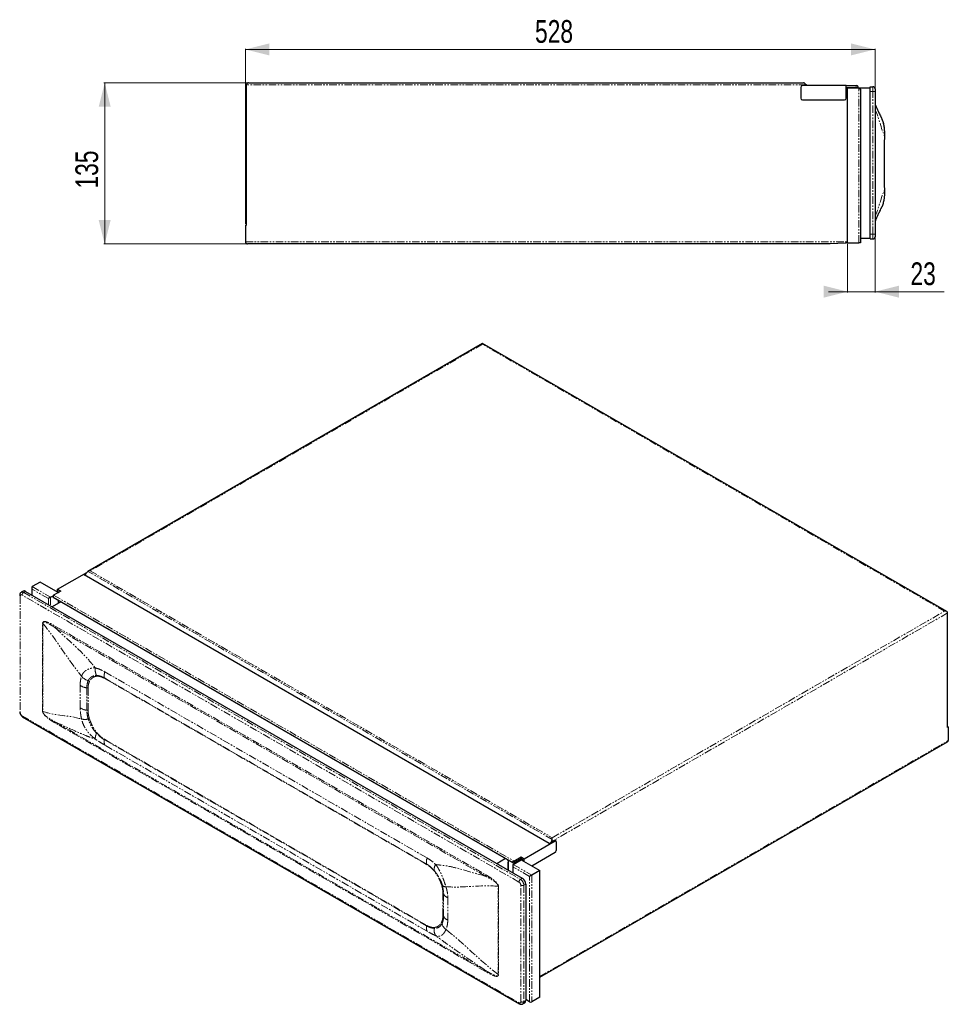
# Model space of a CAD drawing. Header units: millimetres. Extents: x 120 to 1566, y 50 to 925.
# Tile 2 of 2: x 787 to 1566, y 100 to 925. Entities that reach past the tile are written whole.
import ezdxf

# ---------------------------------------------------------------- set-up
doc = ezdxf.new("R2010")
doc.units = ezdxf.units.MM
doc.linetypes.add('PHANTOM', pattern=[12.7, 6.35, -1.27, 1.27, -1.27, 1.27, -1.27])
doc.styles.add('SLDTEXTSTYLE0', font='TXT', dxfattribs={"width": 0.75})
doc.dimstyles.new('SLDDIMSTYLE0', dxfattribs={"dimtxt": 19.05, "dimasz": 20, "dimexe": 0, "dimexo": 0.0625, "dimgap": 4.7625, "dimtad": 1, "dimdec": 0, "dimrnd": 1e-09, "dimzin": 12, "dimdsep": 46, "dimtxsty": 'SLDTEXTSTYLE0', "dimsah": 1, "dimcen": 0.09, "dimadec": 0, "dimazin": 3, "dimtfac": 1, "dimtdec": 0, "dimtofl": 0, "dimtmove": 0, "dimatfit": 3, "dimfxl": 1, "dimfrac": 2, "dimtolj": 1, "dimtzin": 12, "dimarcsym": 0})
doc.dimstyles.new('SLDDIMSTYLE1', dxfattribs={"dimtxt": 19.05, "dimasz": 20, "dimexe": 0, "dimexo": 0.0625, "dimgap": 4.7625, "dimtad": 1, "dimdec": 0, "dimrnd": 1e-09, "dimzin": 12, "dimdsep": 46, "dimtxsty": 'SLDTEXTSTYLE0', "dimsah": 1, "dimcen": 0.09, "dimadec": 0, "dimazin": 3, "dimtfac": 1, "dimtdec": 0, "dimtmove": 0, "dimatfit": 0, "dimfxl": 1, "dimfrac": 2, "dimtolj": 1, "dimtzin": 12, "dimarcsym": 0})

# ---------------------------------------------------------------- blocks, each defined once
blk = doc.blocks.new('_D_1')
at = {"color": 7, "linetype": 'Continuous', "lineweight": 18}
for p, q in [((977.94, 872.42), (857.74, 872.42)), ((858.34, 872.42), (858.34, 737.42)), ((977.14, 737.42), (857.74, 737.42))]:
    blk.add_line(p, q, dxfattribs=at)
for points in [[(858.34, 872.42), (853.34, 852.42), (863.34, 852.42)], [(858.34, 737.42), (863.34, 757.42), (853.34, 757.42)]]:
    blk.add_solid(points, dxfattribs=at)
at = {"color": 7, "linetype": 'Continuous', "lineweight": 18, "insert": (833.78, 783.81), "char_height": 19.05, "attachment_point": 1, "rotation": 90, "style": 'SLDTEXTSTYLE0'}
blk.add_mtext('135', dxfattribs=at)
blk = doc.blocks.new('_D_2')
at = {"color": 7, "linetype": 'Continuous', "lineweight": 18}
for p, q in [((976.34, 754.17), (976.34, 901.02)), ((1504.14, 900.42), (976.34, 900.42)), ((1504.14, 866.07), (1504.14, 901.02))]:
    blk.add_line(p, q, dxfattribs=at)
for points in [[(976.34, 900.42), (996.34, 895.42), (996.34, 905.42)], [(1504.14, 900.42), (1484.14, 905.42), (1484.14, 895.42)]]:
    blk.add_solid(points, dxfattribs=at)
at = {"color": 7, "linetype": 'Continuous', "lineweight": 18, "insert": (1219.12, 924.98), "char_height": 19.05, "attachment_point": 1, "style": 'SLDTEXTSTYLE0'}
blk.add_mtext('528', dxfattribs=at)
blk = doc.blocks.new('_D_3')
at = {"color": 7, "linetype": 'Continuous', "lineweight": 18}
for p, q in [((1504.14, 744.57), (1504.14, 696.82)), ((1481.14, 737.39), (1481.14, 696.82)), ((1481.14, 697.42), (1465.14, 697.42)), ((1481.14, 697.42), (1504.14, 697.42)), ((1504.14, 697.42), (1562.03, 697.42))]:
    blk.add_line(p, q, dxfattribs=at)
for points in [[(1481.14, 697.42), (1461.14, 702.42), (1461.14, 692.42)], [(1504.14, 697.42), (1524.14, 692.42), (1524.14, 702.42)]]:
    blk.add_solid(points, dxfattribs=at)
at = {"color": 7, "linetype": 'Continuous', "lineweight": 18, "insert": (1533.88, 721.98), "char_height": 19.05, "attachment_point": 1, "style": 'SLDTEXTSTYLE0'}
blk.add_mtext('23', dxfattribs=at)

msp = doc.modelspace()

# ---------------------------------------------------------------- linework, layer by layer
at = {"color": 7, "linetype": 'Continuous', "lineweight": 25}
for p, q in [((977.14, 753.17), (977.14, 870.62)), ((978.94, 872.42), (1444.12, 872.42)), ((1441.94, 868.62), (1441.94, 859.62)), ((1480.04, 870.12), (1443.44, 870.12)), ((1445.39, 871.89), (1446.67, 870.62)), ((1447.17, 870.12), (1446.67, 870.62)), ((1480.04, 859.62), (1480.04, 870.12)), ((1480.04, 870.12), (1488.49, 870.12)), ((1480.04, 868.42), (1488.49, 868.42)), ((1481.14, 867.42), (1480.04, 867.42)), ((1481.14, 738.39), (1481.14, 868.35)), ((1481.14, 868.35), (1490.62, 868.35)), ((1490.9, 868.32), (1500.14, 868.32)), ((1491.92, 867.05), (1491.92, 738.39)), ((1500.14, 865.07), (1500.14, 869.07)), ((1500.14, 869.07), (1502.34, 869.07)), ((1504.14, 867.27), (1504.14, 865.07)), ((1443.44, 858.12), (1478.54, 858.12)), ((1500.14, 745.57), (1500.14, 865.07)), ((1504.14, 865.07), (1504.14, 745.57)), ((1509.55, 842.89), (1509.55, 842.9)), ((1510.23, 841.44), (1510.07, 841.79)), ((1512.05, 793.82), (1512.05, 816.82)), ((1509.55, 767.74), (1509.55, 767.75)), ((1510.07, 768.85), (1510.22, 769.18)), ((976.34, 753.17), (976.34, 739.22)), ((976.34, 753.17), (977.14, 753.17)), ((1500.14, 741.57), (1500.14, 745.57)), ((1504.14, 745.57), (1504.14, 743.37)), ((1466.49, 737.42), (978.14, 737.42)), ((1479.44, 738.15), (1466.49, 737.42)), ((1481.14, 738.39), (1490.62, 738.39)), ((1491.92, 738.39), (1490.62, 738.39)), ((1491.92, 742.32), (1500.14, 742.32)), ((1500.14, 741.57), (1502.34, 741.57)), ((1175.07, 653.99), (844.34, 463.06)), ((1564.29, 429.3), (1175.07, 653.99)), ((1175.07, 653.38), (1175.07, 653.99)), ((818.9, 448.01), (843.32, 462.11)), ((804.28, 454.11), (797.58, 450.24)), ((819.44, 445.36), (804.28, 454.11)), ((841.1, 460.17), (842.71, 461.1)), ((1231.07, 235.05), (841.1, 460.17)), ((841.9, 459.71), (843.06, 461.72)), ((790, 446.48), (788.44, 445.58)), ((792, 446.28), (1208.48, 205.85)), ((797.2, 449.4), (797.2, 443.27)), ((821.47, 446.53), (815.49, 443.08)), ((818.9, 448.01), (821.47, 446.53)), ((818.9, 445.67), (818.9, 448.01)), ((819.35, 445.41), (820.17, 445.89)), ((819.47, 445.48), (819.47, 446.3)), ((819.47, 446.3), (820.26, 445.84)), ((813.03, 441.32), (815.06, 442.49)), ((821.62, 437.58), (814.34, 433.38)), ((814.99, 441.98), (814.99, 441.41)), ((814.99, 441.41), (1200.26, 219)), ((815.05, 441.44), (1199.82, 219.32)), ((819.73, 436.49), (819.73, 438.67)), ((1565.04, 332.35), (1565.04, 428.26)), ((789.54, 341.18), (1206.03, 100.75)), ((1565.61, 332.68), (1565.04, 333.01)), ((1565.61, 332.68), (1565.04, 332.35)), ((1565.61, 332.68), (1565.61, 321.29)), ((1223.06, 122.93), (1564.86, 320.25)), ((1233.56, 238.37), (1233.56, 239.84)), ((1210, 222.24), (1235.88, 237.18)), ((1231.07, 235.05), (1235.32, 237.5)), ((1233.03, 236.59), (1232.68, 235.98)), ((1236.63, 237.25), (1236.07, 237.58)), ((1236.94, 236.56), (1236.94, 229.21)), ((1201.46, 220.27), (1207.43, 223.72)), ((1207.43, 223.72), (1210, 222.24)), ((1207.43, 222.33), (1207.43, 223.72)), ((1235.88, 227.38), (1216.46, 216.16)), ((1194.48, 222.34), (1187.2, 218.13)), ((1196.8, 212.59), (1196.8, 221)), ((1200.53, 216.56), (1200.53, 210.44)), ((1200.91, 217.4), (1207.61, 221.27)), ((1201.46, 218.88), (1207.43, 222.33)), ((1205.95, 221.47), (1206.95, 220.89)), ((1207.43, 222.33), (1209.44, 221.17)), ((1207.61, 221.27), (1223.06, 212.35)), ((1209.32, 220.29), (1209.44, 220.36)), ((1209.44, 220.22), (1209.44, 221.17)), ((1210, 219.89), (1210, 222.24)), ((1223.06, 212.35), (1216.36, 208.48)), ((1223.06, 106.23), (1223.06, 212.35)), ((1211.31, 200.95), (1211.31, 103.37)), ((1208.93, 100.64), (1210.48, 101.54)), ((1214.52, 102.36), (1211.31, 104.22)), ((1223.06, 106.23), (1216.36, 102.36))]:
    msp.add_line(p, q, dxfattribs=at)
at = {"color": 250, "linetype": 'PHANTOM', "lineweight": 18}
for p, q in [((1446.67, 870.62), (977.14, 870.62)), ((1488.49, 868.42), (1488.49, 870.12)), ((1490.62, 738.39), (1490.62, 868.35)), ((1502.34, 865.07), (1502.34, 869.07)), ((1500.14, 865.07), (1502.34, 865.07)), ((1502.34, 745.57), (1502.34, 865.07)), ((1502.34, 865.07), (1504.14, 865.07)), ((1504.14, 850.52), (1504.17, 850.52)), ((1504.17, 850.52), (1504.17, 760.12)), ((1511.95, 793.82), (1511.95, 816.82)), ((1511.95, 816.82), (1512.05, 816.82)), ((1511.95, 793.82), (1512.05, 793.82)), ((1504.14, 760.12), (1504.17, 760.12)), ((1500.14, 745.57), (1502.34, 745.57)), ((1502.34, 745.57), (1504.14, 745.57)), ((1502.34, 741.57), (1502.34, 745.57)), ((976.34, 739.22), (1480.98, 739.22)), ((1175.07, 653.38), (846.14, 463.49)), ((1562.49, 429.73), (1175.07, 653.38)), ((1233.56, 238.37), (844.34, 463.06)), ((846.14, 463.49), (1233.56, 239.84)), ((792, 446.28), (790.44, 445.38)), ((797.58, 450.24), (813.03, 441.32)), ((811.19, 440.26), (797.58, 448.11)), ((797.58, 448.11), (797.58, 443.05)), ((787.61, 442.28), (787.61, 344.7)), ((1205.65, 202.74), (789.17, 443.18)), ((790.44, 445.38), (1206.93, 204.95)), ((811.19, 435.2), (811.19, 440.26)), ((813.03, 441.32), (813.03, 434.13)), ((815.49, 443.08), (1201.46, 220.27)), ((1233.56, 239.84), (1562.49, 429.73)), ((1565.04, 428.26), (1233.03, 236.59)), ((806.33, 345.77), (806.33, 419.59)), ((806.62, 419.39), (806.62, 345.58)), ((1177.44, 207.72), (816.97, 415.82)), ((817.17, 416.98), (1177.65, 208.89)), ((858.07, 373.76), (1128.19, 217.83)), ((1128.22, 217.49), (858.11, 373.42)), ((858.53, 378.81), (1128.64, 222.88)), ((837.81, 348.74), (837.81, 367.52)), ((843.38, 346.72), (843.38, 365.5)), ((844.43, 365.18), (844.43, 346.4)), ((789.17, 342.01), (1205.65, 101.57)), ((816.97, 336.79), (1177.44, 128.7)), ((1177.65, 127.76), (817.17, 335.86)), ((1128.19, 166.05), (858.07, 321.98)), ((858.11, 322.37), (1128.22, 166.43)), ((1128.64, 161.52), (858.53, 317.45)), ((1223.06, 123.54), (1565.61, 321.29)), ((1235.88, 237.18), (1235.32, 237.5)), ((1196.21, 212.93), (1196.21, 221.33)), ((1200.91, 217.4), (1216.36, 208.48)), ((1214.52, 207.42), (1200.91, 215.28)), ((1200.91, 215.28), (1200.91, 210.22)), ((1201.46, 220.27), (1201.46, 218.88)), ((1214.52, 102.36), (1214.52, 207.42)), ((1216.36, 208.48), (1216.36, 102.36)), ((1188.15, 125.33), (1188.15, 199.14)), ((1188.49, 198.97), (1188.49, 125.16)), ((1208.48, 205.85), (1206.93, 204.95)), ((1207.21, 102.47), (1207.21, 200.05)), ((1211.31, 200.95), (1209.75, 200.05)), ((1209.75, 200.05), (1209.75, 102.47)), ((1141.91, 174.67), (1141.91, 193.45)), ((1142.46, 192.85), (1142.46, 174.07)), ((1145.95, 189.63), (1145.95, 170.85)), ((1211.31, 103.37), (1209.75, 102.47))]:
    msp.add_line(p, q, dxfattribs=at)
at = {"color": 250, "linetype": 'PHANTOM', "lineweight": 18, "flags": 128}
for points in [[(1512.24, 827.32), (1512.32, 827.01), (1512.32, 826.8)], [(1512.24, 783.32), (1512.32, 783.63), (1512.32, 783.82)]]:
    msp.add_lwpolyline(points, dxfattribs=at)
at = {"color": 7, "linetype": 'Continuous', "lineweight": 25}
for centre, radius, start, end in [((978.94, 870.62), 1.8, 90, 180), ((1443.44, 868.62), 1.5, 90, 180), ((1444.12, 870.62), 1.8, 45, 90), ((1488.49, 868.42), 1.7, 30, 90), ((1488.49, 870.12), 1.7, 270, 330), ((1490.62, 867.05), 1.3, 0, 90), ((1502.34, 867.27), 1.8, 0, 90), ((1443.44, 859.62), 1.5, 180, 270), ((1478.54, 859.62), 1.5, 270, 0), ((1507.14, 854.99), 3, 180.00117, 205.28805), ((1507.14, 755.64), 3, 154.65382, 180), ((1502.34, 743.37), 1.8, 270, 0), ((978.14, 739.22), 1.8, 180, 270), ((1479.34, 739.95), 1.8, 336.04247, 0), ((790.82, 444.64), 2.01, 54.38242, 114.30712), ((1235.76, 236.89), 0.754, 65.69288, 125.61758), ((1236.3, 236.67), 0.655, 350.78596, 129.20329), ((1234.64, 229.32), 2.31, 302.60548, 357.39452), ((1205.17, 200.67), 6.15, 2.60548, 57.39452), ((1209.41, 103.13), 1.92, 304.05635, 7.25583), ((1215.44, 104.14), 2, 242.60967, 297.39033)]:
    msp.add_arc(centre, radius, start, end, dxfattribs=at)
at = {"color": 250, "linetype": 'PHANTOM', "lineweight": 18}
for centre, radius, start, end in [((789.27, 443.79), 1.97, 53.6818, 115.23699), ((787.97, 443.09), 0.885, 184.44882, 246.35513), ((788.56, 442.43), 0.961, 50.79671, 189.21404), ((791.93, 443.05), 2.77, 122.60548, 177.39452), ((805.08, 417.4), 2.52, 52.17315, 60.15586), ((813.42, 417.04), 3.75, 340.99087, 359.15097), ((861.04, 380.53), 10.62, 171.49583, 206.47952), ((847.39, 381.97), 10.83, 218.68655, 254.84856), ((843.74, 369.11), 2.55, 42.60034, 71.15859), ((849.89, 374.44), 2.13, 20.11034, 39.55253), ((867.65, 375.45), 9.73, 159.78244, 189.99946), ((856.53, 373.43), 1.58, 359.63007, 12.23797), ((844.25, 376.6), 11.13, 234.6583, 265.5296), ((843.14, 362.82), 2.69, 61.35962, 84.73804), ((844.25, 357.82), 11.13, 234.6583, 265.5296), ((843.14, 344.04), 2.69, 61.35962, 84.73804), ((787.98, 345.52), 0.905, 185.6948, 245.62534), ((790.99, 344.85), 3.38, 182.60548, 237.39452), ((790.05, 341.91), 0.887, 173.70115, 234.98667), ((805.08, 343.59), 2.52, 52.17315, 60.15586), ((841.84, 354.35), 15.34, 259.12114, 280.22656), ((845.55, 335.37), 4, 89.02535, 104.27952), ((815.2, 335.92), 1.97, 358.38312, 26.36528), ((858.62, 323.37), 8.13, 150.70421, 185.86692), ((848.85, 329.86), 3.67, 316.93947, 325.91402), ((864.99, 320.38), 7.09, 166.98563, 204.40133), ((855.9, 322.38), 2.21, 349.66033, 359.73559), ((1137.77, 219.52), 9.73, 159.78244, 189.99946), ((1126.65, 217.5), 1.58, 359.63007, 12.23797), ((1141.69, 213.2), 7.14, 144.2914, 186.55446), ((1133.7, 212.59), 0.924, 323.9393, 346.6079), ((1173.89, 208.94), 3.75, 340.99087, 359.15097), ((1140.79, 199.97), 0.516, 36.50906, 98.37332), ((1143.95, 202.14), 3.32, 214.17425, 278.21258), ((1186.92, 196.25), 3.15, 60.12528, 67.00592), ((1208.42, 202.62), 2.77, 122.60548, 177.39452), ((1203.83, 199.89), 3.38, 2.60548, 57.39452), ((1203.61, 199.77), 6.15, 2.60548, 57.39452), ((1208.48, 202.51), 2.77, 242.60967, 297.39033), ((1141.38, 192.42), 1.15, 21.72053, 63.17126), ((1147.84, 195.19), 5.87, 203.52515, 251.22688), ((1141.38, 173.64), 1.15, 21.72053, 63.17126), ((1147.84, 176.41), 5.87, 203.52515, 251.22688), ((1135.1, 164.45), 7.09, 166.98563, 204.40133), ((1126.02, 166.44), 2.21, 349.66033, 359.73559), ((1139.38, 167.75), 1.84, 7.95808, 43.55373), ((1149.47, 169.69), 8.44, 191.55678, 233.23901), ((1132.11, 163.82), 2.49, 2.80112, 20.30476), ((1143.01, 162.51), 8.53, 170.35509, 213.49956), ((1175.68, 127.82), 1.97, 358.38312, 26.36528), ((1186.92, 122.43), 3.15, 60.12528, 67.00592), ((1206.26, 102.32), 0.961, 230.79671, 9.21404), ((1206.55, 101.49), 0.906, 174.38018, 234.29557), ((1208.48, 104.93), 2.77, 242.60967, 297.39033), ((1207.75, 102.28), 2.01, 305.94194, 5.59909)]:
    msp.add_arc(centre, radius, start, end, dxfattribs=at)
at = {"color": 7, "linetype": 'Continuous', "lineweight": 25}
for centre, major_axis, ratio, start_param, end_param in [((844.34, 460.98), (1.27, 2.2), 0.577335, 0.785439, 1.570837), ((846.14, 462.02), (2.55, 0), 0.577382, 1.570796, 2.356194), ((798.5, 448.65), (-0.92, 1.59), 0.577335, 6.283145, 7.853941), ((812.11, 440.79), (1.3, 0.75), 0.00007, 0.785358, 2.356154), ((816.69, 441), (-1.2, 2.08), 0.577335, 6.283145, 7.330342), ((816.69, 442.39), (1.7, 0.98), 0.00007, 2.879753, 3.141633), ((1562.49, 428.26), (2.55, 0), 0.577382, 0, 1.570796), ((1563.06, 321.29), (2.55, 0), 0.577382, 5.497706, 6.283185), ((1231.76, 237.33), (1.27, 2.2), 0.577335, 4.71243, 5.497828), ((1200.26, 219.57), (1.7, 0.98), 0.00007, 0.785358, 1.832555), ((1200.26, 220.96), (-1.2, 2.08), 0.577335, 2.094354, 3.141552), ((1201.83, 215.81), (-0.92, 1.59), 0.577335, 6.283145, 7.853941), ((1215.44, 207.95), (1.3, 0.75), 0.00007, 0.785358, 2.356154)]:
    msp.add_ellipse(centre, major_axis=major_axis, ratio=ratio, start_param=start_param, end_param=end_param, dxfattribs=at)
at = {"color": 250, "linetype": 'PHANTOM', "lineweight": 18}
for points, knots in [([(1504.43, 853.71), (1504.42, 853.73), (1504.41, 853.75), (1504.39, 853.77), (1504.38, 853.78), (1504.34, 853.79), (1504.32, 853.77), (1504.28, 853.65), (1504.27, 853.59), (1504.25, 853.46), (1504.24, 853.4), (1504.23, 853.28), (1504.22, 853.2), (1504.21, 853.02), (1504.2, 852.91), (1504.19, 852.64), (1504.18, 852.48), (1504.17, 852.07), (1504.17, 851.82), (1504.17, 851.37), (1504.17, 851.2), (1504.17, 850.95), (1504.17, 850.86), (1504.17, 850.73), (1504.17, 850.69), (1504.17, 850.6), (1504.17, 850.56), (1504.17, 850.52)], [0, 0, 0, 0, 0.125, 0.125, 0.25, 0.25, 0.5, 0.5, 0.625, 0.625, 0.6875, 0.6875, 0.75, 0.75, 0.8125, 0.8125, 0.875, 0.875, 0.9375, 0.9375, 0.96875, 0.96875, 0.984375, 0.984375, 0.992187, 0.992187, 1, 1, 1, 1]), ([(1512.24, 827.32), (1512.26, 827.73), (1512.28, 828.14), (1512.3, 828.96), (1512.3, 829.36), (1512.3, 830.55), (1512.28, 831.33), (1512.19, 832.82), (1512.13, 833.53), (1511.96, 834.91), (1511.86, 835.58), (1511.52, 837.46), (1511.25, 838.56), (1510.88, 839.73), (1510.81, 839.95), (1510.66, 840.38), (1510.58, 840.58), (1510.43, 840.97), (1510.36, 841.15), (1510.21, 841.48), (1510.14, 841.64), (1510.07, 841.79)], [0, 0, 0, 0, 0.0625, 0.0625, 0.125, 0.125, 0.25, 0.25, 0.375, 0.375, 0.5, 0.5, 0.75, 0.75, 0.8125, 0.8125, 0.875, 0.875, 0.9375, 0.9375, 1, 1, 1, 1]), ([(1511.95, 816.82), (1511.95, 818.61), (1511.98, 820.39), (1512.05, 823.03), (1512.08, 823.91), (1512.15, 825.63), (1512.19, 826.48), (1512.24, 827.32)], [0, 0, 0, 0, 0.5, 0.5, 0.75, 0.75, 1, 1, 1, 1]), ([(1512.24, 783.32), (1512.19, 784.16), (1512.15, 785.01), (1512.08, 786.73), (1512.05, 787.61), (1511.98, 790.25), (1511.95, 792.03), (1511.95, 793.82)], [0, 0, 0, 0, 0.25, 0.25, 0.5, 0.5, 1, 1, 1, 1]), ([(1510.07, 768.85), (1510.21, 769.14), (1510.36, 769.48), (1510.65, 770.25), (1510.8, 770.67), (1511.1, 771.6), (1511.24, 772.11), (1511.44, 772.94), (1511.51, 773.23), (1511.63, 773.82), (1511.69, 774.12), (1511.86, 775.06), (1511.96, 775.72), (1512.13, 777.1), (1512.19, 777.82), (1512.32, 780.07), (1512.33, 781.66), (1512.24, 783.32)], [0, 0, 0, 0, 0.125, 0.125, 0.25, 0.25, 0.375, 0.375, 0.4375, 0.4375, 0.5, 0.5, 0.625, 0.625, 0.75, 0.75, 1, 1, 1, 1]), ([(1504.17, 760.12), (1504.17, 760.04), (1504.17, 759.95), (1504.17, 759.78), (1504.17, 759.69), (1504.17, 759.44), (1504.17, 759.28), (1504.17, 758.98), (1504.17, 758.84), (1504.17, 758.58), (1504.18, 758.47), (1504.18, 758.16), (1504.19, 758), (1504.2, 757.73), (1504.21, 757.63), (1504.22, 757.44), (1504.23, 757.37), (1504.24, 757.24), (1504.24, 757.18), (1504.26, 757.05), (1504.28, 756.99), (1504.32, 756.87), (1504.34, 756.85), (1504.38, 756.86), (1504.39, 756.87), (1504.4, 756.88), (1504.41, 756.89), (1504.41, 756.91), (1504.42, 756.91), (1504.42, 756.92), (1504.42, 756.92), (1504.43, 756.93)], [0, 0, 0, 0, 0.015625, 0.015625, 0.03125, 0.03125, 0.0625, 0.0625, 0.09375, 0.09375, 0.125, 0.125, 0.1875, 0.1875, 0.25, 0.25, 0.3125, 0.3125, 0.375, 0.375, 0.5, 0.5, 0.75, 0.75, 0.875, 0.875, 0.9375, 0.9375, 0.96875, 0.96875, 1, 1, 1, 1]), ([(806.33, 419.59), (806.33, 419.74), (806.34, 419.88), (806.4, 420.14), (806.44, 420.26), (806.54, 420.47), (806.6, 420.56), (806.75, 420.72), (806.83, 420.79), (807.1, 420.94), (807.31, 421), (807.75, 421.05), (807.98, 421.05), (808.45, 421), (808.7, 420.96), (809.19, 420.84), (809.43, 420.77), (810.17, 420.53), (810.67, 420.34), (812.16, 419.7), (813.16, 419.2), (815.16, 418.13), (816.17, 417.56), (817.17, 416.98)], [0, 0, 0, 0, 0.03125, 0.03125, 0.0625, 0.0625, 0.09375, 0.09375, 0.125, 0.125, 0.1875, 0.1875, 0.25, 0.25, 0.3125, 0.3125, 0.375, 0.375, 0.5, 0.5, 0.75, 0.75, 1, 1, 1, 1]), ([(816.97, 415.82), (816.5, 416.11), (816.03, 416.41), (815.09, 416.99), (814.62, 417.28), (813.21, 418.12), (812.27, 418.67), (810.87, 419.41), (810.41, 419.64), (809.71, 419.95), (809.48, 420.05), (809.01, 420.22), (808.78, 420.3), (808.32, 420.42), (808.1, 420.47), (807.66, 420.51), (807.45, 420.51), (807.07, 420.4), (806.89, 420.3), (806.72, 420.03), (806.68, 419.92), (806.64, 419.74), (806.63, 419.67), (806.62, 419.57), (806.62, 419.53), (806.62, 419.46), (806.62, 419.43), (806.62, 419.39)], [0, 0, 0, 0, 0.125, 0.125, 0.25, 0.25, 0.5, 0.5, 0.625, 0.625, 0.6875, 0.6875, 0.75, 0.75, 0.8125, 0.8125, 0.875, 0.875, 0.9375, 0.9375, 0.96875, 0.96875, 0.984375, 0.984375, 0.992187, 0.992187, 1, 1, 1, 1]), ([(816.97, 415.82), (822.6, 410.25), (831.51, 402.55), (841.39, 392.85), (845.38, 388.33), (846.99, 386.39), (847.31, 386), (847.96, 385.22), (848.92, 384.05), (849.89, 382.88), (850.53, 382.1)], [0, 0, 0, 0, 0.5, 0.75, 0.875, 0.875, 0.90625, 0.90625, 0.9375, 1, 1, 1, 1]), ([(838.94, 375.21), (839.03, 375.47), (839.14, 375.74), (839.37, 376.25), (839.49, 376.5), (839.9, 377.24), (840.22, 377.71), (840.94, 378.58), (841.34, 378.99), (842.21, 379.75), (842.69, 380.1), (844.23, 381.02), (845.37, 381.49), (846.91, 381.85), (847.22, 381.91), (847.86, 382.01), (848.19, 382.05), (848.85, 382.1), (849.18, 382.12), (849.85, 382.13), (850.19, 382.12), (850.53, 382.1)], [0, 0, 0, 0, 0.0625, 0.0625, 0.125, 0.125, 0.25, 0.25, 0.375, 0.375, 0.5, 0.5, 0.75, 0.75, 0.8125, 0.8125, 0.875, 0.875, 0.9375, 0.9375, 1, 1, 1, 1]), ([(850.53, 382.1), (851.92, 381.8), (853.27, 381.34), (855.93, 380.22), (857.24, 379.56), (858.53, 378.81)], [0, 0, 0, 0, 0.5, 0.5, 1, 1, 1, 1]), ([(837.81, 367.52), (837.81, 368.98), (837.91, 370.36), (838.19, 372.29), (838.31, 372.92), (838.59, 374.1), (838.76, 374.67), (838.94, 375.21)], [0, 0, 0, 0, 0.5, 0.5, 0.75, 0.75, 1, 1, 1, 1]), ([(843.38, 365.5), (843.38, 366.08), (843.41, 366.64), (843.51, 367.73), (843.58, 368.26), (843.88, 369.78), (844.17, 370.7), (844.56, 371.52)], [0, 0, 0, 0, 0.25, 0.25, 0.5, 0.5, 1, 1, 1, 1]), ([(844.56, 371.52), (844.89, 372.21), (845.29, 372.82), (846, 373.62), (846.25, 373.87), (846.79, 374.33), (847.07, 374.53), (847.96, 375.07), (848.61, 375.35), (850.01, 375.72), (850.75, 375.8), (851.53, 375.79)], [0, 0, 0, 0, 0.25, 0.25, 0.375, 0.375, 0.5, 0.5, 0.75, 0.75, 1, 1, 1, 1]), ([(851.89, 375.17), (851.19, 375.13), (850.53, 375), (849.31, 374.58), (848.73, 374.28), (847.67, 373.53), (847.19, 373.09), (846.33, 372.06), (845.95, 371.48), (845.62, 370.83)], [0, 0, 0, 0, 0.25, 0.25, 0.5, 0.5, 0.75, 0.75, 1, 1, 1, 1]), ([(851.53, 375.79), (852.05, 375.79), (852.58, 375.74), (853.65, 375.55), (854.2, 375.42), (855.84, 374.91), (856.95, 374.41), (858.07, 373.76)], [0, 0, 0, 0, 0.25, 0.25, 0.5, 0.5, 1, 1, 1, 1]), ([(858.11, 373.42), (857.02, 374.05), (855.95, 374.51), (854.65, 374.88), (854.39, 374.94), (853.87, 375.04), (853.61, 375.09), (852.86, 375.18), (852.36, 375.2), (851.89, 375.17)], [0, 0, 0, 0, 0.5, 0.5, 0.625, 0.625, 0.75, 0.75, 1, 1, 1, 1]), ([(845.62, 370.83), (845.23, 370.06), (844.93, 369.2), (844.63, 367.79), (844.56, 367.29), (844.45, 366.26), (844.43, 365.73), (844.43, 365.18)], [0, 0, 0, 0, 0.5, 0.5, 0.75, 0.75, 1, 1, 1, 1]), ([(838.94, 339.28), (838.76, 340.11), (838.59, 340.93), (838.31, 342.56), (838.19, 343.37), (837.91, 345.75), (837.81, 347.27), (837.81, 348.74)], [0, 0, 0, 0, 0.25, 0.25, 0.5, 0.5, 1, 1, 1, 1]), ([(844.56, 339.25), (844.37, 339.9), (844.2, 340.55), (843.9, 341.83), (843.78, 342.46), (843.48, 344.35), (843.38, 345.56), (843.38, 346.72)], [0, 0, 0, 0, 0.25, 0.25, 0.5, 0.5, 1, 1, 1, 1]), ([(817.17, 335.86), (816.17, 336.44), (815.16, 337.04), (813.15, 338.29), (812.15, 338.94), (810.65, 340.03), (810.16, 340.41), (809.42, 341.02), (809.17, 341.24), (808.68, 341.69), (808.44, 341.92), (807.97, 342.42), (807.74, 342.68), (807.42, 343.1), (807.31, 343.24), (807.11, 343.54), (807.01, 343.69), (806.83, 344), (806.75, 344.17), (806.6, 344.49), (806.54, 344.66), (806.43, 344.99), (806.39, 345.15), (806.34, 345.47), (806.33, 345.63), (806.33, 345.77)], [0, 0, 0, 0, 0.25, 0.25, 0.5, 0.5, 0.625, 0.625, 0.6875, 0.6875, 0.75, 0.75, 0.8125, 0.8125, 0.84375, 0.84375, 0.875, 0.875, 0.90625, 0.90625, 0.9375, 0.9375, 0.96875, 0.96875, 1, 1, 1, 1]), ([(806.62, 345.58), (806.62, 345.51), (806.62, 345.44), (806.63, 345.3), (806.64, 345.22), (806.68, 345), (806.72, 344.84), (806.83, 344.53), (806.9, 344.37), (807.07, 344.07), (807.16, 343.92), (807.44, 343.5), (807.66, 343.24), (808.09, 342.76), (808.31, 342.54), (808.77, 342.11), (809, 341.91), (809.47, 341.53), (809.7, 341.35), (810.4, 340.82), (810.86, 340.49), (812.26, 339.55), (813.2, 338.97), (814.61, 338.13), (815.08, 337.86), (815.79, 337.46), (816.03, 337.32), (816.38, 337.12), (816.5, 337.06), (816.73, 336.92), (816.85, 336.86), (816.97, 336.79)], [0, 0, 0, 0, 0.015625, 0.015625, 0.03125, 0.03125, 0.0625, 0.0625, 0.09375, 0.09375, 0.125, 0.125, 0.1875, 0.1875, 0.25, 0.25, 0.3125, 0.3125, 0.375, 0.375, 0.5, 0.5, 0.75, 0.75, 0.875, 0.875, 0.9375, 0.9375, 0.96875, 0.96875, 1, 1, 1, 1]), ([(850.53, 322.54), (849.85, 323.06), (849.18, 323.61), (847.87, 324.75), (847.23, 325.34), (845.99, 326.57), (845.4, 327.21), (844.54, 328.22), (844.26, 328.56), (843.71, 329.26), (843.45, 329.61), (842.69, 330.68), (842.21, 331.41), (841.34, 332.9), (840.94, 333.67), (839.86, 336.03), (839.31, 337.64), (838.94, 339.28)], [0, 0, 0, 0, 0.125, 0.125, 0.25, 0.25, 0.375, 0.375, 0.4375, 0.4375, 0.5, 0.5, 0.625, 0.625, 0.75, 0.75, 1, 1, 1, 1]), ([(844.43, 346.4), (844.43, 345.3), (844.53, 344.17), (844.83, 342.4), (844.95, 341.81), (845.25, 340.6), (845.42, 339.98), (845.62, 339.37)], [0, 0, 0, 0, 0.5, 0.5, 0.75, 0.75, 1, 1, 1, 1]), ([(851.53, 327.35), (850.75, 328.19), (850.01, 329.07), (848.96, 330.48), (848.62, 330.96), (847.97, 331.93), (847.66, 332.43), (846.77, 333.93), (846.23, 334.96), (845.29, 337.09), (844.89, 338.17), (844.56, 339.25)], [0, 0, 0, 0, 0.25, 0.25, 0.375, 0.375, 0.5, 0.5, 0.75, 0.75, 1, 1, 1, 1]), ([(845.62, 339.37), (845.95, 338.34), (846.33, 337.33), (847.18, 335.31), (847.66, 334.32), (848.46, 332.84), (848.73, 332.35), (849.31, 331.39), (849.61, 330.92), (850.53, 329.53), (851.19, 328.65), (851.89, 327.8)], [0, 0, 0, 0, 0.25, 0.25, 0.5, 0.5, 0.625, 0.625, 0.75, 0.75, 1, 1, 1, 1]), ([(816.97, 336.79), (822.6, 334.37), (831.51, 330.14), (841.39, 325.86), (845.38, 324.35), (846.99, 323.78), (847.31, 323.67), (847.96, 323.44), (848.92, 323.1), (849.89, 322.77), (850.53, 322.54)], [0, 0, 0, 0, 0.5, 0.75, 0.875, 0.875, 0.90625, 0.90625, 0.9375, 1, 1, 1, 1]), ([(858.53, 317.45), (857.24, 318.19), (855.93, 318.98), (853.27, 320.66), (851.92, 321.56), (850.53, 322.54)], [0, 0, 0, 0, 0.5, 0.5, 1, 1, 1, 1]), ([(858.07, 321.98), (857.51, 322.3), (856.96, 322.66), (855.84, 323.44), (855.28, 323.86), (853.64, 325.22), (852.57, 326.23), (851.53, 327.35)], [0, 0, 0, 0, 0.25, 0.25, 0.5, 0.5, 1, 1, 1, 1]), ([(851.89, 327.8), (852.84, 326.64), (853.84, 325.61), (855.15, 324.47), (855.41, 324.25), (855.94, 323.82), (856.21, 323.62), (857.02, 323.03), (857.56, 322.68), (858.11, 322.37)], [0, 0, 0, 0, 0.5, 0.5, 0.625, 0.625, 0.75, 0.75, 1, 1, 1, 1]), ([(1128.64, 222.88), (1129.93, 222.14), (1131.18, 221.32), (1133.61, 219.51), (1134.78, 218.5), (1135.89, 217.36)], [0, 0, 0, 0, 0.5, 0.5, 1, 1, 1, 1]), ([(1128.19, 217.83), (1128.75, 217.51), (1129.3, 217.15), (1130.41, 216.37), (1130.96, 215.94), (1132.58, 214.56), (1133.61, 213.53), (1134.6, 212.38)], [0, 0, 0, 0, 0.25, 0.25, 0.5, 0.5, 1, 1, 1, 1]), ([(1134.45, 212.05), (1133.49, 213.21), (1132.49, 214.24), (1131.19, 215.38), (1130.92, 215.6), (1130.39, 216.03), (1130.12, 216.23), (1129.31, 216.82), (1128.77, 217.17), (1128.22, 217.49)], [0, 0, 0, 0, 0.5, 0.5, 0.625, 0.625, 0.75, 0.75, 1, 1, 1, 1]), ([(1135.89, 217.36), (1136.38, 216.73), (1136.85, 216.06), (1137.74, 214.68), (1138.16, 213.97), (1138.98, 212.5), (1139.38, 211.74), (1139.95, 210.56), (1140.14, 210.17), (1140.5, 209.37), (1140.68, 208.97), (1141.21, 207.76), (1141.54, 206.95), (1142.18, 205.32), (1142.49, 204.5), (1143.39, 202.03), (1143.93, 200.42), (1144.42, 198.86)], [0, 0, 0, 0, 0.125, 0.125, 0.25, 0.25, 0.375, 0.375, 0.4375, 0.4375, 0.5, 0.5, 0.625, 0.625, 0.75, 0.75, 1, 1, 1, 1]), ([(1177.44, 207.72), (1170.52, 209.39), (1160.19, 212.8), (1148.08, 215.8), (1142.86, 216.6), (1140.69, 216.84), (1140.25, 216.89), (1139.38, 216.99), (1138.07, 217.13), (1136.77, 217.27), (1135.89, 217.36)], [0, 0, 0, 0, 0.5, 0.75, 0.875, 0.875, 0.90625, 0.90625, 0.9375, 1, 1, 1, 1]), ([(1140.72, 200.48), (1140.39, 201.51), (1140.01, 202.52), (1139.15, 204.54), (1138.67, 205.53), (1137.88, 207.01), (1137.6, 207.5), (1137.02, 208.46), (1136.73, 208.93), (1135.8, 210.32), (1135.15, 211.2), (1134.45, 212.05)], [0, 0, 0, 0, 0.25, 0.25, 0.5, 0.5, 0.625, 0.625, 0.75, 0.75, 1, 1, 1, 1]), ([(1134.6, 212.38), (1135.4, 211.36), (1136.85, 209.51), (1138.24, 207.22), (1138.79, 206.04), (1138.89, 205.84)], [0, 0, 0, 0, 0.506262, 0.913877, 1, 1, 1, 1]), ([(1188.15, 199.14), (1188.15, 199.21), (1188.15, 199.28), (1188.15, 199.43), (1188.14, 199.5), (1188.1, 199.73), (1188.06, 199.89), (1187.94, 200.2), (1187.87, 200.35), (1187.7, 200.65), (1187.61, 200.8), (1187.31, 201.21), (1187.09, 201.47), (1186.64, 201.94), (1186.41, 202.16), (1185.94, 202.57), (1185.69, 202.76), (1185.21, 203.14), (1184.97, 203.31), (1184.24, 203.83), (1183.76, 204.14), (1182.3, 205.06), (1181.33, 205.61), (1179.87, 206.42), (1179.38, 206.68), (1178.66, 207.08), (1178.41, 207.21), (1178.05, 207.4), (1177.93, 207.46), (1177.68, 207.59), (1177.56, 207.66), (1177.44, 207.72)], [0, 0, 0, 0, 0.015625, 0.015625, 0.03125, 0.03125, 0.0625, 0.0625, 0.09375, 0.09375, 0.125, 0.125, 0.1875, 0.1875, 0.25, 0.25, 0.3125, 0.3125, 0.375, 0.375, 0.5, 0.5, 0.75, 0.75, 0.875, 0.875, 0.9375, 0.9375, 0.96875, 0.96875, 1, 1, 1, 1]), ([(1177.65, 208.89), (1178.65, 208.31), (1179.66, 207.71), (1181.67, 206.46), (1182.67, 205.81), (1184.17, 204.72), (1184.66, 204.34), (1185.4, 203.72), (1185.65, 203.51), (1186.14, 203.06), (1186.38, 202.82), (1186.85, 202.33), (1187.08, 202.07), (1187.4, 201.65), (1187.51, 201.51), (1187.71, 201.21), (1187.81, 201.06), (1187.99, 200.75), (1188.07, 200.58), (1188.22, 200.26), (1188.28, 200.09), (1188.39, 199.76), (1188.42, 199.59), (1188.47, 199.28), (1188.49, 199.12), (1188.49, 198.97)], [0, 0, 0, 0, 0.25, 0.25, 0.5, 0.5, 0.625, 0.625, 0.6875, 0.6875, 0.75, 0.75, 0.8125, 0.8125, 0.84375, 0.84375, 0.875, 0.875, 0.90625, 0.90625, 0.9375, 0.9375, 0.96875, 0.96875, 1, 1, 1, 1]), ([(1141.91, 193.45), (1141.91, 194.55), (1141.8, 195.69), (1141.51, 197.45), (1141.38, 198.04), (1141.09, 199.25), (1140.91, 199.87), (1140.72, 200.48)], [0, 0, 0, 0, 0.5, 0.5, 0.75, 0.75, 1, 1, 1, 1]), ([(1141.2, 200.28), (1141.41, 199.63), (1141.59, 198.99), (1141.9, 197.72), (1142.04, 197.09), (1142.35, 195.21), (1142.46, 194.01), (1142.46, 192.85)], [0, 0, 0, 0, 0.25, 0.25, 0.5, 0.5, 1, 1, 1, 1]), ([(1144.42, 198.86), (1144.68, 198.06), (1144.9, 197.27), (1145.28, 195.7), (1145.44, 194.92), (1145.82, 192.6), (1145.95, 191.1), (1145.95, 189.63)], [0, 0, 0, 0, 0.25, 0.25, 0.5, 0.5, 1, 1, 1, 1]), ([(1140.72, 169.02), (1141.11, 169.79), (1141.4, 170.65), (1141.7, 172.06), (1141.78, 172.56), (1141.88, 173.59), (1141.91, 174.12), (1141.91, 174.67)], [0, 0, 0, 0, 0.5, 0.5, 0.75, 0.75, 1, 1, 1, 1]), ([(1142.46, 174.07), (1142.46, 173.49), (1142.43, 172.92), (1142.32, 171.83), (1142.25, 171.3), (1141.93, 169.77), (1141.62, 168.84), (1141.2, 168)], [0, 0, 0, 0, 0.25, 0.25, 0.5, 0.5, 1, 1, 1, 1]), ([(1134.6, 163.94), (1134.11, 163.96), (1133.6, 164.02), (1132.56, 164.23), (1132.03, 164.37), (1130.41, 164.9), (1129.31, 165.4), (1128.19, 166.05)], [0, 0, 0, 0, 0.25, 0.25, 0.5, 0.5, 1, 1, 1, 1]), ([(1128.22, 166.43), (1129.31, 165.8), (1130.38, 165.34), (1131.69, 164.98), (1131.95, 164.91), (1132.46, 164.81), (1132.72, 164.76), (1133.48, 164.67), (1133.97, 164.65), (1134.45, 164.68)], [0, 0, 0, 0, 0.5, 0.5, 0.625, 0.625, 0.75, 0.75, 1, 1, 1, 1]), ([(1134.45, 164.68), (1135.15, 164.72), (1135.8, 164.85), (1137.03, 165.27), (1137.6, 165.57), (1138.67, 166.32), (1139.15, 166.76), (1140.01, 167.79), (1140.39, 168.37), (1140.72, 169.02)], [0, 0, 0, 0, 0.25, 0.25, 0.5, 0.5, 0.75, 0.75, 1, 1, 1, 1]), ([(1141.2, 168), (1140.86, 167.3), (1140.46, 166.69), (1139.78, 165.9), (1139.54, 165.66), (1139.03, 165.23), (1138.77, 165.03), (1137.94, 164.52), (1137.34, 164.27), (1136.03, 163.96), (1135.33, 163.9), (1134.6, 163.94)], [0, 0, 0, 0, 0.25, 0.25, 0.375, 0.375, 0.5, 0.5, 0.75, 0.75, 1, 1, 1, 1]), ([(1145.95, 170.85), (1145.95, 169.39), (1145.82, 167.99), (1145.44, 166), (1145.28, 165.35), (1144.9, 164.11), (1144.68, 163.51), (1144.42, 162.93)], [0, 0, 0, 0, 0.5, 0.5, 0.75, 0.75, 1, 1, 1, 1]), ([(1135.89, 157.8), (1134.78, 158.27), (1133.61, 158.83), (1131.18, 160.08), (1129.93, 160.77), (1128.64, 161.52)], [0, 0, 0, 0, 0.5, 0.5, 1, 1, 1, 1]), ([(1144.42, 162.93), (1144.3, 162.65), (1144.17, 162.37), (1143.91, 161.84), (1143.78, 161.58), (1143.37, 160.85), (1143.08, 160.4), (1142.49, 159.59), (1142.18, 159.24), (1141.54, 158.61), (1141.21, 158.35), (1140.15, 157.69), (1139.4, 157.46), (1138.37, 157.4), (1138.17, 157.4), (1137.74, 157.42), (1137.52, 157.44), (1137.07, 157.51), (1136.84, 157.55), (1136.37, 157.66), (1136.14, 157.73), (1135.89, 157.8)], [0, 0, 0, 0, 0.0625, 0.0625, 0.125, 0.125, 0.25, 0.25, 0.375, 0.375, 0.5, 0.5, 0.75, 0.75, 0.8125, 0.8125, 0.875, 0.875, 0.9375, 0.9375, 1, 1, 1, 1]), ([(1177.44, 128.7), (1170.52, 133.52), (1160.19, 140.4), (1148.08, 148.82), (1142.86, 152.62), (1140.69, 154.24), (1140.25, 154.56), (1139.38, 155.21), (1138.07, 156.18), (1136.77, 157.15), (1135.89, 157.8)], [0, 0, 0, 0, 0.5, 0.75, 0.875, 0.875, 0.90625, 0.90625, 0.9375, 1, 1, 1, 1]), ([(1177.44, 128.7), (1177.92, 128.41), (1178.41, 128.12), (1179.38, 127.56), (1179.87, 127.28), (1181.32, 126.46), (1182.29, 125.93), (1183.75, 125.23), (1184.23, 125.01), (1184.96, 124.71), (1185.2, 124.62), (1185.68, 124.46), (1185.92, 124.38), (1186.4, 124.27), (1186.63, 124.23), (1187.08, 124.2), (1187.31, 124.2), (1187.7, 124.32), (1187.88, 124.42), (1188.06, 124.69), (1188.1, 124.8), (1188.14, 124.99), (1188.15, 125.05), (1188.15, 125.15), (1188.15, 125.19), (1188.15, 125.26), (1188.15, 125.29), (1188.15, 125.33)], [0, 0, 0, 0, 0.125, 0.125, 0.25, 0.25, 0.5, 0.5, 0.625, 0.625, 0.6875, 0.6875, 0.75, 0.75, 0.8125, 0.8125, 0.875, 0.875, 0.9375, 0.9375, 0.96875, 0.96875, 0.984375, 0.984375, 0.992187, 0.992187, 1, 1, 1, 1]), ([(1188.49, 125.16), (1188.49, 125.01), (1188.47, 124.87), (1188.42, 124.61), (1188.38, 124.49), (1188.28, 124.28), (1188.22, 124.19), (1188.07, 124.03), (1187.99, 123.96), (1187.72, 123.81), (1187.51, 123.75), (1187.07, 123.7), (1186.84, 123.7), (1186.37, 123.75), (1186.12, 123.79), (1185.63, 123.91), (1185.39, 123.98), (1184.65, 124.22), (1184.15, 124.41), (1182.66, 125.05), (1181.66, 125.55), (1179.66, 126.62), (1178.65, 127.18), (1177.65, 127.76)], [0, 0, 0, 0, 0.03125, 0.03125, 0.0625, 0.0625, 0.09375, 0.09375, 0.125, 0.125, 0.1875, 0.1875, 0.25, 0.25, 0.3125, 0.3125, 0.375, 0.375, 0.5, 0.5, 0.75, 0.75, 1, 1, 1, 1])]:
    msp.add_open_spline(points, degree=3, knots=knots, dxfattribs=at)
for points in [[(1504.17, 850.52), (1506.94, 844.43), (1509.48, 833.56), (1512.24, 827.32)], [(1504.17, 760.12), (1506.94, 766.21), (1509.48, 777.08), (1512.24, 783.32)], [(806.62, 419.39), (817.7, 405.77), (827.89, 388.93), (838.94, 375.21)], [(806.62, 345.58), (817.7, 341.89), (827.89, 342.81), (838.94, 339.28)], [(1188.15, 199.14), (1173.16, 200.57), (1159.37, 197.58), (1144.42, 198.86)], [(1188.15, 125.33), (1173.16, 136.69), (1159.37, 151.45), (1144.42, 162.93)]]:
    msp.add_open_spline(points, degree=3, dxfattribs=at)
at = {"color": 7, "linetype": 'Continuous', "lineweight": 25}
for points, knots in [([(1504.43, 853.71), (1505.34, 851.78), (1506.35, 849.66), (1507.92, 846.34), (1508.79, 844.5), (1509.19, 843.66), (1509.27, 843.49), (1509.43, 843.15), (1509.67, 842.64), (1509.91, 842.13), (1510.07, 841.79)], [0, 0, 0, 0, 0.5, 0.75, 0.875, 0.875, 0.90625, 0.90625, 0.9375, 1, 1, 1, 1]), ([(1512.26, 826.83), (1512.27, 827.13), (1512.3, 828.38), (1512.3, 830.48), (1512.2, 833.13), (1511.97, 835.32), (1511.64, 837), (1511.33, 838.33), (1510.91, 839.76), (1510.47, 840.93), (1510.24, 841.45), (1510.17, 841.59)], [0, 0, 0, 0, 0.047434, 0.194612, 0.345113, 0.505222, 0.592674, 0.671323, 0.808453, 0.948457, 1, 1, 1, 1]), ([(1512.33, 826.85), (1512.34, 827), (1512.37, 828.13), (1512.37, 830.14), (1512.28, 832.47), (1512.09, 834.4), (1511.87, 835.85), (1511.59, 837.33), (1511.22, 838.87), (1510.77, 840.33), (1510.44, 841.12), (1510.29, 841.46)], [0, 0, 0, 0, 0.023819, 0.175268, 0.328842, 0.422488, 0.518078, 0.607823, 0.74448, 0.889373, 1, 1, 1, 1]), ([(1512.05, 816.82), (1512.05, 816.84), (1512.05, 817.84), (1512.07, 819.81), (1512.14, 822.7), (1512.22, 825.05), (1512.3, 826.37), (1512.33, 826.8)], [0, 0, 0, 0, 0.005734, 0.2926299, 0.578607, 0.8631425, 1, 1, 1, 1]), ([(1512.32, 783.83), (1512.32, 783.86), (1512.26, 784.76), (1512.18, 786.64), (1512.1, 789.44), (1512.05, 791.86), (1512.06, 793.32), (1512.06, 793.82)], [0, 0, 0, 0, 0.012274, 0.289758, 0.570827, 0.855142, 1, 1, 1, 1]), ([(1510.3, 769.16), (1510.51, 769.69), (1510.9, 770.67), (1511.37, 772.36), (1511.73, 773.99), (1511.97, 775.4), (1512.15, 776.74), (1512.29, 778.39), (1512.37, 780.52), (1512.37, 782.48), (1512.34, 783.59), (1512.33, 783.79)], [0, 0, 0, 0, 0.163498, 0.30652, 0.439212, 0.532756, 0.607566, 0.67808, 0.827095, 0.969567, 1, 1, 1, 1]), ([(1504.43, 756.93), (1505.34, 758.86), (1506.35, 760.98), (1507.92, 764.3), (1508.79, 766.14), (1509.19, 766.98), (1509.27, 767.15), (1509.43, 767.49), (1509.67, 768), (1509.91, 768.51), (1510.07, 768.85)], [0, 0, 0, 0, 0.5, 0.75, 0.875, 0.875, 0.90625, 0.90625, 0.9375, 1, 1, 1, 1]), ([(1480.98, 739.22), (1480.91, 739.06), (1480.83, 738.92), (1480.61, 738.67), (1480.49, 738.56), (1480.23, 738.38), (1480.08, 738.3), (1479.77, 738.2), (1479.61, 738.16), (1479.44, 738.15)], [0, 0, 0, 0, 0.25, 0.25, 0.5, 0.5, 0.75, 0.75, 1, 1, 1, 1]), ([(788.45, 445.55), (788.38, 445.52), (788.04, 445.37), (787.6, 444.86), (787.21, 444.11), (787.09, 443.47), (787.09, 443.1), (787.08, 443.01)], [0, 0, 0, 0, 0.073509, 0.36247, 0.636691, 0.917771, 1, 1, 1, 1]), ([(787.08, 345.44), (787.09, 345.22), (787.12, 344.66), (787.39, 343.74), (787.9, 342.74), (788.62, 341.82), (789.23, 341.4), (789.54, 341.18)], [0, 0, 0, 0, 0.130245, 0.340617, 0.553915, 0.771772, 1, 1, 1, 1]), ([(1138.89, 205.84), (1139.28, 205.04), (1140.2, 203.21), (1140.84, 201.34), (1141.2, 200.28)], [0, 0, 0, 0, 0.431757, 1, 1, 1, 1]), ([(1206.03, 100.75), (1206.23, 100.65), (1206.69, 100.41), (1207.49, 100.26), (1208.3, 100.32), (1208.74, 100.57), (1208.92, 100.67)], [0, 0, 0, 0, 0.219591, 0.513509, 0.794407, 1, 1, 1, 1])]:
    msp.add_open_spline(points, degree=3, knots=knots, dxfattribs=at)

# ---------------------------------------------------------------- dimensions: what is measured, and where the dimension line sits
at = {"color": 7, "linetype": 'Continuous', "lineweight": 18}
for base, p1, p2, dimstyle, picture, middle in [((976.34, 900.42), (1504.14, 865.07), (976.34, 753.17), 'SLDDIMSTYLE0', '_D_2', (1240.24, 900.42)), ((1504.14, 697.42), (1481.14, 738.39), (1504.14, 745.57), 'SLDDIMSTYLE1', '_D_3', (1547.96, 697.42))]:
    dim = msp.add_linear_dim(base=base, p1=p1, p2=p2, dimstyle=dimstyle, dxfattribs=at)
    dim.commit()
    dim.dimension.update_dxf_attribs({"geometry": picture, "text_midpoint": middle, "dimtype": 160})
dim = msp.add_linear_dim(base=(858.34, 737.42), p1=(978.94, 872.42), p2=(978.14, 737.42), angle=90, dimstyle='SLDDIMSTYLE0', dxfattribs=at)
dim.commit()
dim.dimension.update_dxf_attribs({"geometry": '_D_1', "text_midpoint": (858.34, 804.92), "dimtype": 160})

doc.saveas('drawing.dxf')
